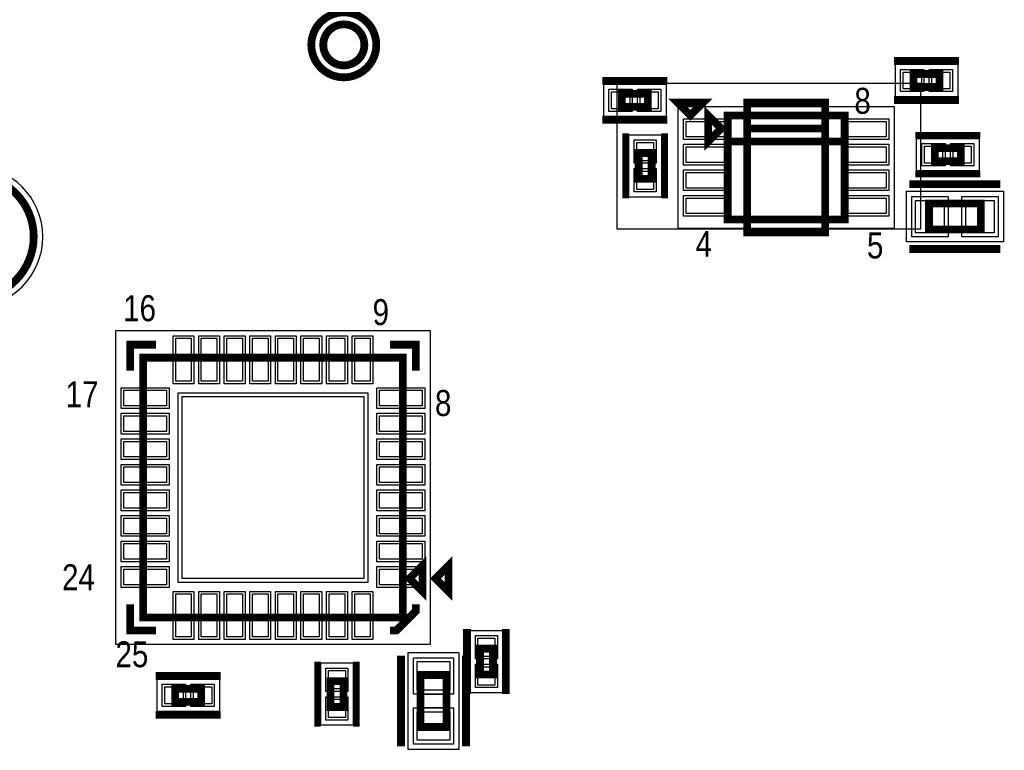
# Model space of a CAD drawing. Extents: x -10 to 137, y -26 to 192.
# Tile 75 of 78: x 86 to 106, y 134 to 149. Entities that reach past the tile are written whole.
import ezdxf

# ---------------------------------------------------------------- set-up
doc = ezdxf.new("R2010")
doc.units = 0
for name, color, linetype in [('CR_TOP', 40, 'CONTINUOUS'), ('PG_ASSEMBLY_TOP', 120, 'CONTINUOUS'), ('PG_DFA_BOUND_TOP', 95, 'CONTINUOUS'), ('PG_PLACE_BOUND_TOP', 23, 'CONTINUOUS'), ('PG_SILKSCREEN_TOP', 7, 'CONTINUOUS'), ('PIN_PASTEMASK_TOP', 212, 'CONTINUOUS'), ('PIN_SOLDERMASK_TOP', 110, 'CONTINUOUS'), ('PIN_TOP', 140, 'CONTINUOUS'), ('VKO_TOP', 243, 'CONTINUOUS')]:
    doc.layers.add(name, color=color, linetype=linetype)

msp = doc.modelspace()

# ---------------------------------------------------------------- linework, layer by layer
at = {"layer": 'CR_TOP'}
msp.add_lwpolyline([(98.15449, 144.65681), (104.09809, 144.65681), (104.09809, 147.50161), (98.15449, 147.50161)], close=True, dxfattribs=at)
at = {"layer": 'PG_ASSEMBLY_TOP', "const_width": 0.1524}
for points in [[(93.218617, 148.257128, 1), (92.415469, 148.257128, 1), (93.218617, 148.257128)], [(86.754716, 144.503902, 1), (84.345272, 144.503902, 1), (86.754716, 144.503902)]]:
    msp.add_lwpolyline(points, format="xyb", dxfattribs=at)
for points in [[(104.464213, 147.686898), (103.956213, 147.686898), (103.956213, 147.432898), (104.464213, 147.432898), (104.464213, 147.686898)], [(98.254167, 147.045548), (98.762167, 147.045548), (98.762167, 147.299548), (98.254167, 147.299548), (98.254167, 147.045548)], [(100.195489, 146.621368), (99.941489, 146.875368), (99.941489, 146.367368), (100.195489, 146.621368)], [(100.322489, 144.843368), (102.608489, 144.843368), (102.608489, 146.875368), (100.322489, 146.875368), (100.322489, 144.843368)], [(100.322489, 146.367368), (102.608489, 146.367368)], [(104.372011, 145.982304), (104.880011, 145.982304), (104.880011, 146.236304), (104.372011, 146.236304), (104.372011, 145.982304)], [(98.836335, 145.635431), (98.836335, 146.143431), (98.582335, 146.143431), (98.582335, 145.635431), (98.836335, 145.635431)], [(105.272441, 145.153248), (104.256441, 145.153248), (104.256441, 144.645248), (105.272441, 144.645248), (105.272441, 145.153248)], [(93.972997, 142.139538), (88.892997, 142.139538), (88.892997, 137.059538), (93.972997, 137.059538), (93.972997, 142.139538)], [(94.099997, 137.821538), (94.353997, 137.567538), (94.353997, 138.075538), (94.099997, 137.821538)], [(95.4786, 136.449308), (95.4786, 135.941308), (95.7326, 135.941308), (95.7326, 136.449308), (95.4786, 136.449308)], [(94.824768, 134.917401), (94.824768, 135.933401), (94.316768, 135.933401), (94.316768, 134.917401), (94.824768, 134.917401)], [(90.030155, 135.662538), (89.522155, 135.662538), (89.522155, 135.408538), (90.030155, 135.408538), (90.030155, 135.662538)], [(92.809931, 135.30643), (92.809931, 135.81443), (92.555931, 135.81443), (92.555931, 135.30643), (92.809931, 135.30643)]]:
    msp.add_lwpolyline(points, dxfattribs=at)
at = {"layer": 'PG_DFA_BOUND_TOP'}
for points in [[(93.396417, 148.257128, 1), (92.237669, 148.257128, 1)], [(86.932516, 144.503902, 1), (84.167472, 144.503902, 1)]]:
    msp.add_lwpolyline(points, format="xyb", close=True, dxfattribs=at)
for points in [[(103.600105, 147.242398), (103.600105, 147.877398), (104.820321, 147.877398), (104.820321, 147.242398)], [(97.898059, 146.855048), (97.898059, 147.490048), (99.118275, 147.490048), (99.118275, 146.855048)], [(99.356781, 144.665568), (99.356781, 147.053168), (103.574197, 147.053168), (103.574197, 144.665568)], [(99.026835, 145.279232), (98.391835, 145.279232), (98.391835, 146.499631), (99.026835, 146.499631)], [(104.015812, 145.791804), (104.015812, 146.426804), (105.236211, 146.426804), (105.236211, 145.791804)], [(103.817275, 144.403948), (103.817275, 145.394548), (105.711607, 145.394548), (105.711607, 144.403948)], [(88.361629, 136.52817), (88.361629, 142.670906), (94.504365, 142.670906), (94.504365, 136.52817)], [(95.9231, 136.805416), (95.9231, 135.5852), (95.2881, 135.5852), (95.2881, 136.805416)], [(95.066068, 134.478202), (94.075468, 134.478202), (94.075468, 136.3726), (95.066068, 136.3726)], [(93.000431, 134.95023), (92.365431, 134.95023), (92.365431, 136.170629), (93.000431, 136.170629)], [(89.166047, 135.218038), (89.166047, 135.853038), (90.386263, 135.853038), (90.386263, 135.218038)]]:
    msp.add_lwpolyline(points, close=True, dxfattribs=at)
at = {"layer": 'PG_PLACE_BOUND_TOP'}
for points in [[(93.218617, 148.257128, 1), (92.415469, 148.257128, 1)], [(86.754716, 144.503902, 1), (84.345272, 144.503902, 1)]]:
    msp.add_lwpolyline(points, format="xyb", close=True, dxfattribs=at)
for points in [[(103.956213, 147.432898), (103.956213, 147.686898), (104.464213, 147.686898), (104.464213, 147.432898)], [(98.254167, 147.045548), (98.254167, 147.299548), (98.762167, 147.299548), (98.762167, 147.045548)], [(100.322489, 144.843368), (100.322489, 146.875368), (102.608489, 146.875368), (102.608489, 144.843368)], [(98.836335, 145.635431), (98.836335, 146.143431), (98.582335, 146.143431), (98.582335, 145.635431)], [(104.372011, 145.982304), (104.880011, 145.982304), (104.880011, 146.236304), (104.372011, 146.236304)], [(104.256441, 144.645248), (104.256441, 145.153248), (105.272441, 145.153248), (105.272441, 144.645248)], [(88.892997, 137.059538), (88.892997, 142.139538), (93.972997, 142.139538), (93.972997, 137.059538)], [(95.7326, 136.449308), (95.7326, 135.941308), (95.4786, 135.941308), (95.4786, 136.449308)], [(94.824768, 134.917401), (94.824768, 135.933401), (94.316768, 135.933401), (94.316768, 134.917401)], [(92.809931, 135.30643), (92.809931, 135.81443), (92.555931, 135.81443), (92.555931, 135.30643)], [(89.522155, 135.408538), (89.522155, 135.662538), (90.030155, 135.662538), (90.030155, 135.408538)]]:
    msp.add_lwpolyline(points, close=True, dxfattribs=at)
at = {"layer": 'PG_SILKSCREEN_TOP', "const_width": 0.1524}
for points in [[(93.452043, 148.257128, 1), (92.182043, 148.257128, 1), (93.452043, 148.257128)], [(86.754716, 144.503902, 1), (84.345272, 144.503902, 1), (86.754716, 144.503902)]]:
    msp.add_lwpolyline(points, format="xyb", dxfattribs=at)
at = {"layer": 'PG_SILKSCREEN_TOP'}
for points, const_width in [([(104.845213, 147.940898), (103.575213, 147.940898)], 0.1524), ([(97.873167, 147.553548), (99.143167, 147.553548)], 0.1524), ([(104.845213, 147.178898), (103.575213, 147.178898)], 0.1524), ([(99.592239, 146.877146), (99.846239, 147.131146), (99.338239, 147.131146), (99.592239, 146.877146)], 0.1524), ([(100.703489, 144.589368), (102.227489, 144.589368), (102.227489, 147.129368), (100.703489, 147.129368), (100.703489, 144.589368)], 0.1524), ([(97.873167, 146.791548), (99.143167, 146.791548)], 0.1524), ([(100.703489, 146.621368), (102.227489, 146.621368)], 0.1524), ([(98.328335, 145.254431), (98.328335, 146.524431)], 0.127), ([(99.090335, 145.254431), (99.090335, 146.524431)], 0.127), ([(103.991011, 146.490304), (105.261011, 146.490304)], 0.127), ([(103.991011, 145.728304), (105.261011, 145.728304)], 0.127), ([(105.653441, 145.534248), (103.875441, 145.534248)], 0.1524), ([(105.653441, 144.264248), (103.875441, 144.264248)], 0.1524), ([(89.146997, 142.393538), (88.638997, 142.393538), (88.638997, 141.885538)], 0.1524), ([(94.226997, 141.885538), (94.226997, 142.393538), (93.718997, 142.393538)], 0.1524), ([(94.607997, 137.821538), (94.861997, 137.567538), (94.861997, 138.075538), (94.607997, 137.821538)], 0.1524), ([(88.638997, 137.313538), (88.638997, 136.805538), (89.146997, 136.805538)], 0.1524), ([(94.226997, 137.313538), (94.226997, 137.186538), (93.845997, 136.805538), (93.718997, 136.805538)], 0.1524), ([(95.2246, 136.830308), (95.2246, 135.560308)], 0.1524), ([(95.9866, 136.830308), (95.9866, 135.560308)], 0.1524), ([(93.935768, 134.536401), (93.935768, 136.314401)], 0.1524), ([(95.205768, 134.536401), (95.205768, 136.314401)], 0.1524), ([(92.301931, 134.92543), (92.301931, 136.19543)], 0.127), ([(93.063931, 134.92543), (93.063931, 136.19543)], 0.127), ([(90.411155, 135.916538), (89.141155, 135.916538)], 0.1524), ([(90.411155, 135.154538), (89.141155, 135.154538)], 0.1524)]:
    msp.add_lwpolyline(points, dxfattribs=dict(at, const_width=const_width))
at = {"layer": 'PIN_PASTEMASK_TOP'}
for points in [[(104.108105, 147.724998), (104.108105, 147.394798), (103.752505, 147.394798), (103.752505, 147.724998)], [(104.667921, 147.724998), (104.667921, 147.394798), (104.312321, 147.394798), (104.312321, 147.724998)], [(98.050459, 147.007448), (98.050459, 147.337648), (98.406059, 147.337648), (98.406059, 147.007448)], [(98.610275, 147.007448), (98.610275, 147.337648), (98.965875, 147.337648), (98.965875, 147.007448)], [(100.321981, 146.45703), (99.509181, 146.45703), (99.509181, 146.76183), (100.321981, 146.76183)], [(102.608997, 146.76183), (103.421797, 146.76183), (103.421797, 146.45703), (102.608997, 146.45703)], [(98.874435, 145.991631), (98.544235, 145.991631), (98.544235, 146.347231), (98.874435, 146.347231)], [(100.321981, 145.956904), (99.509181, 145.956904), (99.509181, 146.261704), (100.321981, 146.261704)], [(102.608997, 146.261704), (103.421797, 146.261704), (103.421797, 145.956904), (102.608997, 145.956904)], [(104.168212, 145.944204), (104.168212, 146.274404), (104.523812, 146.274404), (104.523812, 145.944204)], [(104.728211, 145.944204), (104.728211, 146.274404), (105.083811, 146.274404), (105.083811, 145.944204)], [(98.874435, 145.431632), (98.544235, 145.431632), (98.544235, 145.787232), (98.874435, 145.787232)], [(100.321981, 145.457032), (99.509181, 145.457032), (99.509181, 145.761832), (100.321981, 145.761832)], [(102.608997, 145.761832), (103.421797, 145.761832), (103.421797, 145.457032), (102.608997, 145.457032)], [(100.321981, 144.956906), (99.509181, 144.956906), (99.509181, 145.261706), (100.321981, 145.261706)], [(102.608997, 145.261706), (103.421797, 145.261706), (103.421797, 144.956906), (102.608997, 144.956906)], [(104.553875, 145.216748), (104.553875, 144.581748), (103.995075, 144.581748), (103.995075, 145.216748)], [(105.533807, 145.216748), (105.533807, 144.581748), (104.975007, 144.581748), (104.975007, 145.216748)], [(89.530537, 142.518506), (89.835337, 142.518506), (89.835337, 141.680306), (89.530537, 141.680306)], [(90.030663, 142.518506), (90.335463, 142.518506), (90.335463, 141.680306), (90.030663, 141.680306)], [(90.530535, 142.518506), (90.835335, 142.518506), (90.835335, 141.680306), (90.530535, 141.680306)], [(91.030661, 142.518506), (91.335461, 142.518506), (91.335461, 141.680306), (91.030661, 141.680306)], [(91.530533, 142.518506), (91.835333, 142.518506), (91.835333, 141.680306), (91.530533, 141.680306)], [(92.030659, 142.518506), (92.335459, 142.518506), (92.335459, 141.680306), (92.030659, 141.680306)], [(92.530531, 142.518506), (92.835331, 142.518506), (92.835331, 141.680306), (92.530531, 141.680306)], [(93.030657, 142.518506), (93.335457, 142.518506), (93.335457, 141.680306), (93.030657, 141.680306)], [(89.352229, 141.501998), (89.352229, 141.197198), (88.514029, 141.197198), (88.514029, 141.501998)], [(94.351965, 141.501998), (94.351965, 141.197198), (93.513765, 141.197198), (93.513765, 141.501998)], [(93.210997, 141.377538), (93.210997, 137.821538), (89.654997, 137.821538), (89.654997, 141.377538)], [(89.352229, 141.001872), (89.352229, 140.697072), (88.514029, 140.697072), (88.514029, 141.001872)], [(94.351965, 141.001872), (94.351965, 140.697072), (93.513765, 140.697072), (93.513765, 141.001872)], [(89.352229, 140.502), (89.352229, 140.1972), (88.514029, 140.1972), (88.514029, 140.502)], [(94.351965, 140.502), (94.351965, 140.1972), (93.513765, 140.1972), (93.513765, 140.502)], [(89.352229, 140.001874), (89.352229, 139.697074), (88.514029, 139.697074), (88.514029, 140.001874)], [(94.351965, 140.001874), (94.351965, 139.697074), (93.513765, 139.697074), (93.513765, 140.001874)], [(89.352229, 139.502002), (89.352229, 139.197202), (88.514029, 139.197202), (88.514029, 139.502002)], [(94.351965, 139.502002), (94.351965, 139.197202), (93.513765, 139.197202), (93.513765, 139.502002)], [(89.352229, 139.001876), (89.352229, 138.697076), (88.514029, 138.697076), (88.514029, 139.001876)], [(94.351965, 139.001876), (94.351965, 138.697076), (93.513765, 138.697076), (93.513765, 139.001876)], [(89.352229, 138.502004), (89.352229, 138.197204), (88.514029, 138.197204), (88.514029, 138.502004)], [(94.351965, 138.502004), (94.351965, 138.197204), (93.513765, 138.197204), (93.513765, 138.502004)], [(89.352229, 138.001878), (89.352229, 137.697078), (88.514029, 137.697078), (88.514029, 138.001878)], [(94.351965, 138.001878), (94.351965, 137.697078), (93.513765, 137.697078), (93.513765, 138.001878)], [(89.530537, 137.51877), (89.835337, 137.51877), (89.835337, 136.68057), (89.530537, 136.68057)], [(90.030663, 137.51877), (90.335463, 137.51877), (90.335463, 136.68057), (90.030663, 136.68057)], [(90.530535, 137.51877), (90.835335, 137.51877), (90.835335, 136.68057), (90.530535, 136.68057)], [(91.030661, 137.51877), (91.335461, 137.51877), (91.335461, 136.68057), (91.030661, 136.68057)], [(91.530533, 137.51877), (91.835333, 137.51877), (91.835333, 136.68057), (91.530533, 136.68057)], [(92.030659, 137.51877), (92.335459, 137.51877), (92.335459, 136.68057), (92.030659, 136.68057)], [(92.530531, 137.51877), (92.835331, 137.51877), (92.835331, 136.68057), (92.530531, 136.68057)], [(93.030657, 137.51877), (93.335457, 137.51877), (93.335457, 136.68057), (93.030657, 136.68057)], [(95.4405, 136.653016), (95.7707, 136.653016), (95.7707, 136.297416), (95.4405, 136.297416)], [(94.888268, 135.636), (94.253268, 135.636), (94.253268, 136.1948), (94.888268, 136.1948)], [(95.4405, 136.0932), (95.7707, 136.0932), (95.7707, 135.7376), (95.4405, 135.7376)], [(92.848031, 135.662629), (92.517831, 135.662629), (92.517831, 136.018229), (92.848031, 136.018229)], [(89.674047, 135.700638), (89.674047, 135.370438), (89.318447, 135.370438), (89.318447, 135.700638)], [(90.233863, 135.700638), (90.233863, 135.370438), (89.878263, 135.370438), (89.878263, 135.700638)], [(92.848031, 135.10263), (92.517831, 135.10263), (92.517831, 135.45823), (92.848031, 135.45823)], [(94.888268, 134.656002), (94.253268, 134.656002), (94.253268, 135.214802), (94.888268, 135.214802)]]:
    msp.add_lwpolyline(points, close=True, dxfattribs=at)
at = {"layer": 'PIN_SOLDERMASK_TOP'}
for points in [[(104.158905, 147.775798), (104.158905, 147.343998), (103.701705, 147.343998), (103.701705, 147.775798)], [(104.718721, 147.775798), (104.718721, 147.343998), (104.261521, 147.343998), (104.261521, 147.775798)], [(97.999659, 146.956648), (97.999659, 147.388448), (98.456859, 147.388448), (98.456859, 146.956648)], [(98.559475, 146.956648), (98.559475, 147.388448), (99.016675, 147.388448), (99.016675, 146.956648)], [(100.372781, 146.40623), (99.458381, 146.40623), (99.458381, 146.81263), (100.372781, 146.81263)], [(102.558197, 146.81263), (103.472597, 146.81263), (103.472597, 146.40623), (102.558197, 146.40623)], [(98.925235, 145.940831), (98.493435, 145.940831), (98.493435, 146.398031), (98.925235, 146.398031)], [(100.372781, 145.906104), (99.458381, 145.906104), (99.458381, 146.312504), (100.372781, 146.312504)], [(102.558197, 146.312504), (103.472597, 146.312504), (103.472597, 145.906104), (102.558197, 145.906104)], [(104.117412, 145.893404), (104.117412, 146.325204), (104.574612, 146.325204), (104.574612, 145.893404)], [(104.677411, 145.893404), (104.677411, 146.325204), (105.134611, 146.325204), (105.134611, 145.893404)], [(98.925235, 145.380832), (98.493435, 145.380832), (98.493435, 145.838032), (98.925235, 145.838032)], [(100.372781, 145.406232), (99.458381, 145.406232), (99.458381, 145.812632), (100.372781, 145.812632)], [(102.558197, 145.812632), (103.472597, 145.812632), (103.472597, 145.406232), (102.558197, 145.406232)], [(100.372781, 144.906106), (99.458381, 144.906106), (99.458381, 145.312506), (100.372781, 145.312506)], [(102.558197, 145.312506), (103.472597, 145.312506), (103.472597, 144.906106), (102.558197, 144.906106)], [(104.630075, 145.292948), (104.630075, 144.505548), (103.918875, 144.505548), (103.918875, 145.292948)], [(105.610007, 145.292948), (105.610007, 144.505548), (104.898807, 144.505548), (104.898807, 145.292948)], [(89.479737, 142.569306), (89.886137, 142.569306), (89.886137, 141.629506), (89.479737, 141.629506)], [(89.979863, 142.569306), (90.386263, 142.569306), (90.386263, 141.629506), (89.979863, 141.629506)], [(90.479735, 142.569306), (90.886135, 142.569306), (90.886135, 141.629506), (90.479735, 141.629506)], [(90.979861, 142.569306), (91.386261, 142.569306), (91.386261, 141.629506), (90.979861, 141.629506)], [(91.479733, 142.569306), (91.886133, 142.569306), (91.886133, 141.629506), (91.479733, 141.629506)], [(91.979859, 142.569306), (92.386259, 142.569306), (92.386259, 141.629506), (91.979859, 141.629506)], [(92.479731, 142.569306), (92.886131, 142.569306), (92.886131, 141.629506), (92.479731, 141.629506)], [(92.979857, 142.569306), (93.386257, 142.569306), (93.386257, 141.629506), (92.979857, 141.629506)], [(89.403029, 141.552798), (89.403029, 141.146398), (88.463229, 141.146398), (88.463229, 141.552798)], [(94.402765, 141.552798), (94.402765, 141.146398), (93.462965, 141.146398), (93.462965, 141.552798)], [(93.287197, 141.453738), (93.287197, 137.745338), (89.578797, 137.745338), (89.578797, 141.453738)], [(89.403029, 141.052672), (89.403029, 140.646272), (88.463229, 140.646272), (88.463229, 141.052672)], [(94.402765, 141.052672), (94.402765, 140.646272), (93.462965, 140.646272), (93.462965, 141.052672)], [(89.403029, 140.5528), (89.403029, 140.1464), (88.463229, 140.1464), (88.463229, 140.5528)], [(94.402765, 140.5528), (94.402765, 140.1464), (93.462965, 140.1464), (93.462965, 140.5528)], [(89.403029, 140.052674), (89.403029, 139.646274), (88.463229, 139.646274), (88.463229, 140.052674)], [(94.402765, 140.052674), (94.402765, 139.646274), (93.462965, 139.646274), (93.462965, 140.052674)], [(89.403029, 139.552802), (89.403029, 139.146402), (88.463229, 139.146402), (88.463229, 139.552802)], [(94.402765, 139.552802), (94.402765, 139.146402), (93.462965, 139.146402), (93.462965, 139.552802)], [(89.403029, 139.052676), (89.403029, 138.646276), (88.463229, 138.646276), (88.463229, 139.052676)], [(94.402765, 139.052676), (94.402765, 138.646276), (93.462965, 138.646276), (93.462965, 139.052676)], [(89.403029, 138.552804), (89.403029, 138.146404), (88.463229, 138.146404), (88.463229, 138.552804)], [(94.402765, 138.552804), (94.402765, 138.146404), (93.462965, 138.146404), (93.462965, 138.552804)], [(89.403029, 138.052678), (89.403029, 137.646278), (88.463229, 137.646278), (88.463229, 138.052678)], [(94.402765, 138.052678), (94.402765, 137.646278), (93.462965, 137.646278), (93.462965, 138.052678)], [(89.479737, 137.56957), (89.886137, 137.56957), (89.886137, 136.62977), (89.479737, 136.62977)], [(89.979863, 137.56957), (90.386263, 137.56957), (90.386263, 136.62977), (89.979863, 136.62977)], [(90.479735, 137.56957), (90.886135, 137.56957), (90.886135, 136.62977), (90.479735, 136.62977)], [(90.979861, 137.56957), (91.386261, 137.56957), (91.386261, 136.62977), (90.979861, 136.62977)], [(91.479733, 137.56957), (91.886133, 137.56957), (91.886133, 136.62977), (91.479733, 136.62977)], [(91.979859, 137.56957), (92.386259, 137.56957), (92.386259, 136.62977), (91.979859, 136.62977)], [(92.479731, 137.56957), (92.886131, 137.56957), (92.886131, 136.62977), (92.479731, 136.62977)], [(92.979857, 137.56957), (93.386257, 137.56957), (93.386257, 136.62977), (92.979857, 136.62977)], [(95.3897, 136.703816), (95.8215, 136.703816), (95.8215, 136.246616), (95.3897, 136.246616)], [(94.964468, 135.5598), (94.177068, 135.5598), (94.177068, 136.271), (94.964468, 136.271)], [(95.3897, 136.144), (95.8215, 136.144), (95.8215, 135.6868), (95.3897, 135.6868)], [(92.898831, 135.611829), (92.467031, 135.611829), (92.467031, 136.069029), (92.898831, 136.069029)], [(89.724847, 135.751438), (89.724847, 135.319638), (89.267647, 135.319638), (89.267647, 135.751438)], [(90.284663, 135.751438), (90.284663, 135.319638), (89.827463, 135.319638), (89.827463, 135.751438)], [(92.898831, 135.05183), (92.467031, 135.05183), (92.467031, 135.50903), (92.898831, 135.50903)], [(94.964468, 134.579802), (94.177068, 134.579802), (94.177068, 135.291002), (94.964468, 135.291002)]]:
    msp.add_lwpolyline(points, close=True, dxfattribs=at)
msp.add_circle((92.817043, 148.257128), 0.4572, dxfattribs=at)
at = {"layer": 'PIN_TOP'}
for points in [[(104.108105, 147.724998), (104.108105, 147.394798), (103.752505, 147.394798), (103.752505, 147.724998)], [(104.667921, 147.724998), (104.667921, 147.394798), (104.312321, 147.394798), (104.312321, 147.724998)], [(98.050459, 147.007448), (98.050459, 147.337648), (98.406059, 147.337648), (98.406059, 147.007448)], [(98.610275, 147.007448), (98.610275, 147.337648), (98.965875, 147.337648), (98.965875, 147.007448)], [(100.321981, 146.45703), (99.509181, 146.45703), (99.509181, 146.76183), (100.321981, 146.76183)], [(102.608997, 146.76183), (103.421797, 146.76183), (103.421797, 146.45703), (102.608997, 146.45703)], [(98.874435, 145.991631), (98.544235, 145.991631), (98.544235, 146.347231), (98.874435, 146.347231)], [(100.321981, 145.956904), (99.509181, 145.956904), (99.509181, 146.261704), (100.321981, 146.261704)], [(102.608997, 146.261704), (103.421797, 146.261704), (103.421797, 145.956904), (102.608997, 145.956904)], [(104.168212, 145.944204), (104.168212, 146.274404), (104.523812, 146.274404), (104.523812, 145.944204)], [(104.728211, 145.944204), (104.728211, 146.274404), (105.083811, 146.274404), (105.083811, 145.944204)], [(98.874435, 145.431632), (98.544235, 145.431632), (98.544235, 145.787232), (98.874435, 145.787232)], [(100.321981, 145.457032), (99.509181, 145.457032), (99.509181, 145.761832), (100.321981, 145.761832)], [(102.608997, 145.761832), (103.421797, 145.761832), (103.421797, 145.457032), (102.608997, 145.457032)], [(100.321981, 144.956906), (99.509181, 144.956906), (99.509181, 145.261706), (100.321981, 145.261706)], [(102.608997, 145.261706), (103.421797, 145.261706), (103.421797, 144.956906), (102.608997, 144.956906)], [(104.553875, 145.216748), (104.553875, 144.581748), (103.995075, 144.581748), (103.995075, 145.216748)], [(105.533807, 145.216748), (105.533807, 144.581748), (104.975007, 144.581748), (104.975007, 145.216748)], [(89.530537, 142.518506), (89.835337, 142.518506), (89.835337, 141.680306), (89.530537, 141.680306)], [(90.030663, 142.518506), (90.335463, 142.518506), (90.335463, 141.680306), (90.030663, 141.680306)], [(90.530535, 142.518506), (90.835335, 142.518506), (90.835335, 141.680306), (90.530535, 141.680306)], [(91.030661, 142.518506), (91.335461, 142.518506), (91.335461, 141.680306), (91.030661, 141.680306)], [(91.530533, 142.518506), (91.835333, 142.518506), (91.835333, 141.680306), (91.530533, 141.680306)], [(92.030659, 142.518506), (92.335459, 142.518506), (92.335459, 141.680306), (92.030659, 141.680306)], [(92.530531, 142.518506), (92.835331, 142.518506), (92.835331, 141.680306), (92.530531, 141.680306)], [(93.030657, 142.518506), (93.335457, 142.518506), (93.335457, 141.680306), (93.030657, 141.680306)], [(89.352229, 141.501998), (89.352229, 141.197198), (88.514029, 141.197198), (88.514029, 141.501998)], [(94.351965, 141.501998), (94.351965, 141.197198), (93.513765, 141.197198), (93.513765, 141.501998)], [(93.210997, 141.377538), (93.210997, 137.821538), (89.654997, 137.821538), (89.654997, 141.377538)], [(89.352229, 141.001872), (89.352229, 140.697072), (88.514029, 140.697072), (88.514029, 141.001872)], [(94.351965, 141.001872), (94.351965, 140.697072), (93.513765, 140.697072), (93.513765, 141.001872)], [(89.352229, 140.502), (89.352229, 140.1972), (88.514029, 140.1972), (88.514029, 140.502)], [(94.351965, 140.502), (94.351965, 140.1972), (93.513765, 140.1972), (93.513765, 140.502)], [(89.352229, 140.001874), (89.352229, 139.697074), (88.514029, 139.697074), (88.514029, 140.001874)], [(94.351965, 140.001874), (94.351965, 139.697074), (93.513765, 139.697074), (93.513765, 140.001874)], [(89.352229, 139.502002), (89.352229, 139.197202), (88.514029, 139.197202), (88.514029, 139.502002)], [(94.351965, 139.502002), (94.351965, 139.197202), (93.513765, 139.197202), (93.513765, 139.502002)], [(89.352229, 139.001876), (89.352229, 138.697076), (88.514029, 138.697076), (88.514029, 139.001876)], [(94.351965, 139.001876), (94.351965, 138.697076), (93.513765, 138.697076), (93.513765, 139.001876)], [(89.352229, 138.502004), (89.352229, 138.197204), (88.514029, 138.197204), (88.514029, 138.502004)], [(94.351965, 138.502004), (94.351965, 138.197204), (93.513765, 138.197204), (93.513765, 138.502004)], [(89.352229, 138.001878), (89.352229, 137.697078), (88.514029, 137.697078), (88.514029, 138.001878)], [(94.351965, 138.001878), (94.351965, 137.697078), (93.513765, 137.697078), (93.513765, 138.001878)], [(89.530537, 137.51877), (89.835337, 137.51877), (89.835337, 136.68057), (89.530537, 136.68057)], [(90.030663, 137.51877), (90.335463, 137.51877), (90.335463, 136.68057), (90.030663, 136.68057)], [(90.530535, 137.51877), (90.835335, 137.51877), (90.835335, 136.68057), (90.530535, 136.68057)], [(91.030661, 137.51877), (91.335461, 137.51877), (91.335461, 136.68057), (91.030661, 136.68057)], [(91.530533, 137.51877), (91.835333, 137.51877), (91.835333, 136.68057), (91.530533, 136.68057)], [(92.030659, 137.51877), (92.335459, 137.51877), (92.335459, 136.68057), (92.030659, 136.68057)], [(92.530531, 137.51877), (92.835331, 137.51877), (92.835331, 136.68057), (92.530531, 136.68057)], [(93.030657, 137.51877), (93.335457, 137.51877), (93.335457, 136.68057), (93.030657, 136.68057)], [(95.4405, 136.653016), (95.7707, 136.653016), (95.7707, 136.297416), (95.4405, 136.297416)], [(94.888268, 135.636), (94.253268, 135.636), (94.253268, 136.1948), (94.888268, 136.1948)], [(95.4405, 136.0932), (95.7707, 136.0932), (95.7707, 135.7376), (95.4405, 135.7376)], [(92.848031, 135.662629), (92.517831, 135.662629), (92.517831, 136.018229), (92.848031, 136.018229)], [(89.674047, 135.700638), (89.674047, 135.370438), (89.318447, 135.370438), (89.318447, 135.700638)], [(90.233863, 135.700638), (90.233863, 135.370438), (89.878263, 135.370438), (89.878263, 135.700638)], [(92.848031, 135.10263), (92.517831, 135.10263), (92.517831, 135.45823), (92.848031, 135.45823)], [(94.888268, 134.656002), (94.253268, 134.656002), (94.253268, 135.214802), (94.888268, 135.214802)]]:
    msp.add_lwpolyline(points, close=True, dxfattribs=at)
msp.add_circle((92.817043, 148.257128), 0.381, dxfattribs=at)
at = {"layer": 'VKO_TOP'}
for points in [[(104.637441, 144.645248), (104.637441, 145.153248), (104.891441, 145.153248), (104.891441, 144.645248)], [(94.316768, 135.298401), (94.824768, 135.298401), (94.824768, 135.552401), (94.316768, 135.552401)]]:
    msp.add_lwpolyline(points, close=True, dxfattribs=at)

# ---------------------------------------------------------------- texts
at = {"layer": 'PG_SILKSCREEN_TOP', "width": 0.85}
for s, p in [('8', (102.798481, 146.90915)), ('4', (99.694093, 144.112102)), ('5', (103.044607, 144.081114)), ('16', (88.503107, 142.85277)), ('9', (93.379907, 142.77657)), ('17', (87.378395, 141.17129)), ('8', (94.599107, 140.99857)), ('24', (87.308799, 137.591668)), ('25', (88.353755, 136.085702))]:
    msp.add_text(s, height=0.508, dxfattribs=at).set_placement(p)

doc.saveas('drawing.dxf')
